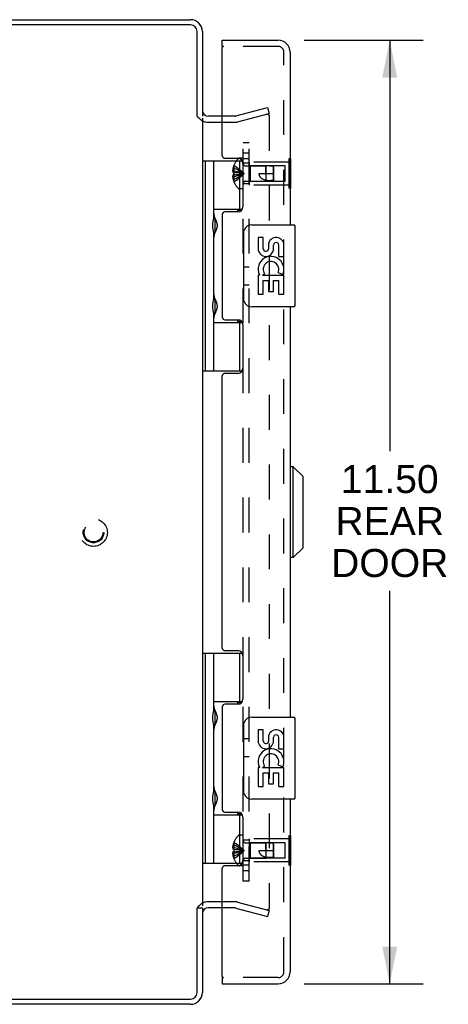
# Model space of a CAD drawing. Header units: inches. Extents: x 0 to 77.3, y 0 to 50.
# Tile 27 of 52: x 47.1 to 52.4, y 18.8 to 30.8. Entities that reach past the tile are written whole.
import ezdxf

# ---------------------------------------------------------------- set-up
doc = ezdxf.new("R2010")
doc.units = ezdxf.units.IN
doc.header["$LTSCALE"] = 4.25
doc.header["$MEASUREMENT"] = 0
doc.linetypes.add('HIDDEN', pattern=[0.2, 0.1, -0.1])
doc.layers.get('0').update_dxf_attribs({"linetype": 'CONTINUOUS'})
for name, color, linetype in [('DEFAULT_2', 8, 'HIDDEN'), ('DIMENSIONS', 7, 'CONTINUOUS'), ('REAR_DOOR', 7, 'CONTINUOUS'), ('SUBPANEL', 7, 'CONTINUOUS')]:
    doc.layers.add(name, color=color, linetype=linetype)
doc.styles.get("Standard").update_dxf_attribs({"font": 'arial.ttf'})
doc.dimstyles.new('DIMSTYLE_1', dxfattribs={"dimtxt": 0.340909, "dimasz": 0.454545, "dimexe": 0.09, "dimexo": 0.07, "dimgap": 0.0375, "dimtad": 0, "dimtih": 1, "dimtoh": 1, "dimzin": 4, "dimdsep": 46, "dimtxsty": 'Standard', "dimblk": '_FILLED', "dimblk1": '_FILLED', "dimblk2": '_FILLED', "dimcen": 0.09, "dimadec": 3, "dimazin": 1, "dimtfac": 1, "dimtdec": 3, "dimtofl": 0, "dimtmove": 0, "dimatfit": 3, "dimldrblk": '_FILLED', "dimfxl": 0, "dimtolj": 1, "dimtzin": 4, "dimarcsym": 0})

# ---------------------------------------------------------------- blocks, each defined once
blk = doc.blocks.new('_FILLED')
at = {"color": 0, "linetype": 'ByBlock'}
blk.add_solid([(0, 0), (-1, 0.2), (-1, -0.2)], dxfattribs=at)
blk = doc.blocks.new('*D5')
at = {"layer": 'DIMENSIONS', "color": 2, "linetype": 'Continuous'}
for p, q in [((50.614, 30.569), (52.063, 30.569)), ((51.654, 30.569), (51.654, 25.561)), ((51.654, 19.069), (51.654, 23.857)), ((50.614, 19.069), (52.063, 19.069))]:
    blk.add_line(p, q, dxfattribs=at)
at = {"layer": 'DIMENSIONS', "color": 2, "linetype": 'Continuous', "xscale": 0.4545454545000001, "yscale": 0.4545454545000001, "zscale": 0.4545454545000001}
for p, rotation in [((51.654, 30.569), 90), ((51.654, 19.069), 270)]:
    blk.add_blockref('_FILLED', p, dxfattribs=dict(at, rotation=rotation))
at = {"layer": 'DIMENSIONS', "color": 2, "linetype": 'Continuous', "insert": (51.654, 25.391), "char_height": 0.3409, "width": 1.427, "attachment_point": 2, "line_spacing_factor": 0.9}
blk.add_mtext('11.50\\PREAR\\PDOOR', dxfattribs=at)

msp = doc.modelspace()

# ---------------------------------------------------------------- linework, layer by layer
at = {"color": 3, "linetype": 'Continuous'}
for p, q in [((39.777926, 30.81936), (49.227926, 30.81936)), ((49.229926, 30.75636), (39.777926, 30.75636)), ((49.309926, 29.647419), (49.309926, 30.67636)), ((49.372926, 30.67436), (49.372926, 29.64436)), ((49.615847, 29.64436), (49.442926, 29.64436)), ((49.319567, 29.632049), (49.317315, 29.635937)), ((49.372926, 29.61736), (49.372926, 20.02136)), ((49.442926, 29.56936), (49.615847, 29.56936)), ((49.615847, 20.06936), (49.442926, 20.06936)), ((49.309926, 18.96236), (49.309926, 19.991301)), ((49.372926, 19.99436), (49.372926, 18.96436)), ((49.615847, 19.99436), (49.442926, 19.99436)), ((39.777926, 18.88236), (49.229926, 18.88236)), ((49.227926, 18.81936), (39.777926, 18.81936))]:
    msp.add_line(p, q, dxfattribs=at)
at = {"color": 7, "linetype": 'Continuous'}
for p, q in [((49.372926, 29.098885), (49.857521, 29.098885)), ((49.412296, 26.53983), (49.412296, 29.098885)), ((49.510721, 28.402065), (49.510721, 29.098885)), ((49.825682, 29.098885), (49.825682, 28.508334)), ((49.510721, 28.508334), (49.857811, 28.508334)), ((49.799647, 28.49936), (49.851633, 28.49936)), ((49.799647, 28.49936), (49.799647, 28.47686)), ((49.525628, 28.401988), (49.527145, 28.3982)), ((49.527145, 28.3982), (49.53285, 28.38417)), ((49.527481, 28.241484), (49.527481, 28.381484)), ((49.53285, 28.38417), (49.53454, 28.379998)), ((49.53454, 28.379998), (49.536226, 28.37579)), ((49.510721, 27.417813), (49.510721, 28.220902)), ((49.524893, 28.219127), (49.523891, 28.216573)), ((49.526379, 28.222859), (49.524893, 28.219127)), ((49.528723, 28.228666), (49.526379, 28.222859)), ((49.53201, 28.236734), (49.528723, 28.228666)), ((49.53454, 28.242969), (49.53201, 28.236734)), ((49.536226, 28.247178), (49.53454, 28.242969)), ((49.537883, 28.251379), (49.536226, 28.247178)), ((49.525628, 27.417736), (49.527145, 27.413948)), ((49.527145, 27.413948), (49.53285, 27.399918)), ((49.527481, 27.257232), (49.527481, 27.397232)), ((49.53285, 27.399918), (49.53454, 27.395746)), ((49.53454, 27.395746), (49.536226, 27.391538)), ((49.527145, 27.240516), (49.525628, 27.236727)), ((49.53201, 27.252482), (49.527145, 27.240516)), ((49.53454, 27.258717), (49.53201, 27.252482)), ((49.536226, 27.262926), (49.53454, 27.258717)), ((49.537883, 27.267127), (49.536226, 27.262926)), ((49.510721, 26.53983), (49.510721, 27.23665)), ((49.510721, 27.130381), (49.857814, 27.130381)), ((49.524176, 27.233051), (49.523891, 27.232321)), ((49.525628, 27.236727), (49.524176, 27.233051)), ((49.799647, 27.16186), (49.799647, 27.13936)), ((49.851633, 27.13936), (49.799647, 27.13936)), ((49.825682, 27.130381), (49.825682, 26.53983)), ((49.372926, 26.53983), (49.857519, 26.53983)), ((49.372926, 23.098885), (49.857521, 23.098885)), ((49.412296, 20.53983), (49.412296, 23.098885)), ((49.510721, 22.402065), (49.510721, 23.098885)), ((49.825682, 23.098885), (49.825682, 22.508334)), ((49.510721, 22.508334), (49.857811, 22.508334)), ((49.799647, 22.49936), (49.851633, 22.49936)), ((49.799647, 22.49936), (49.799647, 22.47686)), ((49.525628, 22.401988), (49.527145, 22.3982)), ((49.527145, 22.3982), (49.533694, 22.38209)), ((49.527481, 22.241484), (49.527481, 22.381484)), ((49.533694, 22.38209), (49.535385, 22.377896)), ((49.510721, 21.417813), (49.510721, 22.220902)), ((49.524893, 22.219127), (49.523891, 22.216573)), ((49.526379, 22.222859), (49.524893, 22.219127)), ((49.528723, 22.228666), (49.526379, 22.222859)), ((49.53201, 22.236734), (49.528723, 22.228666)), ((49.53454, 22.242969), (49.53201, 22.236734)), ((49.536226, 22.247178), (49.53454, 22.242969)), ((49.537883, 22.251379), (49.536226, 22.247178)), ((49.525628, 21.417736), (49.527145, 21.413948)), ((49.527145, 21.413948), (49.533694, 21.397838)), ((49.527481, 21.257232), (49.527481, 21.397232)), ((49.533694, 21.397838), (49.535385, 21.393644)), ((49.528723, 21.244414), (49.526379, 21.238607)), ((49.53201, 21.252482), (49.528723, 21.244414)), ((49.53454, 21.258717), (49.53201, 21.252482)), ((49.536226, 21.262926), (49.53454, 21.258717)), ((49.537883, 21.267127), (49.536226, 21.262926)), ((49.510721, 20.53983), (49.510721, 21.23665)), ((49.510721, 21.130381), (49.857814, 21.130381)), ((49.524893, 21.234875), (49.523891, 21.232321)), ((49.526379, 21.238607), (49.524893, 21.234875)), ((49.799647, 21.16186), (49.799647, 21.13936)), ((49.851633, 21.13936), (49.799647, 21.13936)), ((49.825682, 21.130381), (49.825682, 20.53983)), ((49.372926, 20.53983), (49.857519, 20.53983)), ((49.312036, 19.99436), (49.372926, 19.99436))]:
    msp.add_line(p, q, dxfattribs=at)
at = {"color": 3, "linetype": 'Continuous'}
for points in [[(49.317315, 29.635937), (49.316684, 29.637007), (49.316063, 29.638045), (49.315439, 29.639072), (49.314812, 29.640085), (49.314178, 29.64109), (49.313532, 29.642096), (49.312871, 29.643109), (49.312187, 29.644137), (49.311475, 29.64519), (49.310721, 29.646285), (49.309926, 29.647419)], [(49.331167, 29.61736), (49.330193, 29.618287), (49.329223, 29.61924), (49.328262, 29.620218), (49.327326, 29.621211), (49.326424, 29.622212), (49.325562, 29.623216), (49.324742, 29.624224), (49.323968, 29.625227), (49.323243, 29.626219), (49.322561, 29.627203), (49.321919, 29.628174), (49.321306, 29.629141), (49.320712, 29.630111), (49.320133, 29.631081), (49.319567, 29.632049)], [(49.319567, 20.006671), (49.317315, 20.002783), (49.316684, 20.001713), (49.316063, 20.000675), (49.315439, 19.999648), (49.314812, 19.998636), (49.314178, 19.99763), (49.313532, 19.996624), (49.312871, 19.995611), (49.312187, 19.994583), (49.311475, 19.993531), (49.310721, 19.992435), (49.309926, 19.991301)], [(49.331167, 20.02136), (49.330193, 20.020433), (49.329223, 20.019481), (49.328262, 20.018502), (49.327326, 20.017509), (49.326424, 20.016508), (49.325562, 20.015504), (49.324742, 20.014497), (49.323968, 20.013494), (49.323243, 20.012501), (49.322561, 20.011517), (49.321919, 20.010546), (49.321306, 20.00958), (49.320712, 20.008609), (49.320133, 20.007639), (49.319567, 20.006671)]]:
    msp.add_lwpolyline(points, dxfattribs=at)
at = {"color": 7, "linetype": 'Continuous'}
for points in [[(49.510721, 28.457107), (49.510729, 28.456194), (49.510753, 28.455263), (49.510793, 28.454314), (49.510849, 28.453348), (49.510922, 28.452363), (49.511012, 28.45136), (49.511118, 28.450337), (49.511241, 28.449296), (49.511381, 28.448235), (49.511538, 28.447154), (49.511713, 28.446053), (49.511905, 28.444932), (49.512115, 28.443789), (49.512343, 28.442626), (49.512589, 28.44144), (49.512853, 28.440233), (49.513135, 28.439004), (49.513436, 28.437753), (49.513756, 28.436479), (49.514094, 28.435181), (49.514451, 28.43386), (49.514827, 28.432515), (49.515223, 28.431146), (49.515637, 28.429751), (49.516071, 28.428331), (49.516525, 28.426886), (49.516998, 28.425415), (49.51749, 28.423918), (49.518002, 28.422395), (49.518533, 28.420845), (49.518999, 28.419511)], [(49.523891, 28.406394), (49.524176, 28.405664), (49.525628, 28.401988)], [(49.536226, 28.37579), (49.537883, 28.371589), (49.538692, 28.369503), (49.539486, 28.367432), (49.540262, 28.365378), (49.541018, 28.363345), (49.541753, 28.361337), (49.542463, 28.359356), (49.543148, 28.357405), (49.543806, 28.355488), (49.544436, 28.353608), (49.545037, 28.351766), (49.545609, 28.349965), (49.546152, 28.348201), (49.546667, 28.346476), (49.547154, 28.344786), (49.547614, 28.343133), (49.548047, 28.341514), (49.548455, 28.339927), (49.548838, 28.338372), (49.549196, 28.336847), (49.549531, 28.335352), (49.549843, 28.333884), (49.550133, 28.332441), (49.550402, 28.33102), (49.55065, 28.329621), (49.550879, 28.32824), (49.551088, 28.326876), (49.551279, 28.325531), (49.551451, 28.324201), (49.551605, 28.322887), (49.551741, 28.321587), (49.551861, 28.320299), (49.551964, 28.319022), (49.55205, 28.317754), (49.55212, 28.316493), (49.552175, 28.315236), (49.552214, 28.313983), (49.552237, 28.312733), (49.552245, 28.311484), (49.552237, 28.310235), (49.552214, 28.308984), (49.552175, 28.307732), (49.55212, 28.306475), (49.55205, 28.305214), (49.551964, 28.303945), (49.551861, 28.302668), (49.551741, 28.301381), (49.551605, 28.30008), (49.551451, 28.298766), (49.551279, 28.297437), (49.551088, 28.296091), (49.550879, 28.294728), (49.55065, 28.293347), (49.550402, 28.291947), (49.550133, 28.290527), (49.549843, 28.289084), (49.549531, 28.287616), (49.549196, 28.28612), (49.548838, 28.284595), (49.548455, 28.28304), (49.548048, 28.281454), (49.547614, 28.279835), (49.547154, 28.278181), (49.546667, 28.276492), (49.546152, 28.274766), (49.545609, 28.273003), (49.545037, 28.271201), (49.544436, 28.269359), (49.543806, 28.26748), (49.543148, 28.265563), (49.542463, 28.263612), (49.541753, 28.261631), (49.541019, 28.259623), (49.540262, 28.25759), (49.539486, 28.255536), (49.538692, 28.253464), (49.537883, 28.251379)], [(49.518999, 28.203456), (49.518533, 28.202122), (49.518002, 28.200572), (49.51749, 28.199049), (49.516998, 28.197552), (49.516525, 28.196081), (49.516071, 28.194636), (49.515637, 28.193216), (49.515223, 28.191822), (49.514827, 28.190452), (49.514451, 28.189107), (49.514094, 28.187786), (49.513756, 28.186489), (49.513436, 28.185215), (49.513135, 28.183963), (49.512853, 28.182734), (49.512589, 28.181527), (49.512343, 28.180342), (49.512115, 28.179178), (49.511905, 28.178036), (49.511713, 28.176914), (49.511538, 28.175813), (49.511381, 28.174732), (49.511241, 28.173671), (49.511118, 28.17263), (49.511012, 28.171608), (49.510922, 28.170604), (49.510849, 28.16962), (49.510793, 28.168653), (49.510753, 28.167705), (49.510729, 28.166773), (49.510721, 28.16586)], [(49.510721, 27.472855), (49.510729, 27.471942), (49.510753, 27.471011), (49.510793, 27.470062), (49.510849, 27.469096), (49.510922, 27.468111), (49.511012, 27.467108), (49.511118, 27.466086), (49.511241, 27.465044), (49.511381, 27.463983), (49.511538, 27.462902), (49.511713, 27.461801), (49.511905, 27.46068), (49.512115, 27.459537), (49.512343, 27.458374), (49.512589, 27.457188), (49.512853, 27.455981), (49.513135, 27.454752), (49.513436, 27.453501), (49.513756, 27.452227), (49.514094, 27.450929), (49.514451, 27.449608), (49.514827, 27.448263), (49.515223, 27.446894), (49.515637, 27.445499), (49.516071, 27.444079), (49.516525, 27.442634), (49.516998, 27.441163), (49.51749, 27.439666), (49.518002, 27.438143), (49.518533, 27.436593), (49.518999, 27.435259)], [(49.523891, 27.422142), (49.524176, 27.421412), (49.525628, 27.417736)], [(49.536226, 27.391538), (49.537883, 27.387337), (49.538692, 27.385251), (49.539486, 27.38318), (49.540262, 27.381126), (49.541018, 27.379093), (49.541753, 27.377085), (49.542463, 27.375104), (49.543148, 27.373153), (49.543806, 27.371236), (49.544436, 27.369356), (49.545037, 27.367514), (49.545609, 27.365713), (49.546152, 27.363949), (49.546667, 27.362224), (49.547154, 27.360534), (49.547614, 27.358881), (49.548047, 27.357262), (49.548455, 27.355675), (49.548838, 27.35412), (49.549196, 27.352596), (49.549531, 27.3511), (49.549843, 27.349632), (49.550133, 27.348189), (49.550402, 27.346768), (49.55065, 27.345369), (49.550879, 27.343988), (49.551088, 27.342625), (49.551279, 27.341279), (49.551451, 27.339949), (49.551605, 27.338635), (49.551741, 27.337335), (49.551861, 27.336047), (49.551964, 27.33477), (49.55205, 27.333502), (49.55212, 27.332241), (49.552175, 27.330984), (49.552214, 27.329731), (49.552237, 27.328481), (49.552245, 27.327232), (49.552237, 27.325983), (49.552214, 27.324732), (49.552175, 27.32348), (49.55212, 27.322223), (49.55205, 27.320962), (49.551964, 27.319693), (49.551861, 27.318416), (49.551741, 27.317129), (49.551605, 27.315829), (49.551451, 27.314514), (49.551279, 27.313185), (49.551088, 27.311839), (49.550879, 27.310476), (49.55065, 27.309095), (49.550402, 27.307695), (49.550133, 27.306275), (49.549843, 27.304832), (49.549531, 27.303364), (49.549196, 27.301868), (49.548838, 27.300343), (49.548455, 27.298788), (49.548048, 27.297202), (49.547614, 27.295583), (49.547154, 27.293929), (49.546667, 27.29224), (49.546152, 27.290514), (49.545609, 27.288751), (49.545037, 27.286949), (49.544436, 27.285107), (49.543806, 27.283228), (49.543148, 27.281311), (49.542463, 27.27936), (49.541753, 27.277379), (49.541019, 27.275371), (49.540262, 27.273338), (49.539486, 27.271284), (49.538692, 27.269212), (49.537883, 27.267127)], [(49.518999, 27.219204), (49.518533, 27.21787), (49.518002, 27.216321), (49.51749, 27.214797), (49.516998, 27.2133), (49.516525, 27.211829), (49.516071, 27.210384), (49.515637, 27.208964), (49.515223, 27.20757), (49.514827, 27.2062), (49.514451, 27.204855), (49.514094, 27.203534), (49.513756, 27.202237), (49.513436, 27.200963), (49.513135, 27.199711), (49.512853, 27.198482), (49.512589, 27.197275), (49.512343, 27.19609), (49.512115, 27.194926), (49.511905, 27.193784), (49.511713, 27.192662), (49.511538, 27.191561), (49.511381, 27.19048), (49.511241, 27.189419), (49.511118, 27.188378), (49.511012, 27.187356), (49.510922, 27.186352), (49.510849, 27.185368), (49.510793, 27.184401), (49.510753, 27.183453), (49.510729, 27.182522), (49.510721, 27.181608)], [(49.510721, 22.457107), (49.510729, 22.456194), (49.510753, 22.455263), (49.510793, 22.454314), (49.510849, 22.453348), (49.510922, 22.452363), (49.511012, 22.45136), (49.511118, 22.450337), (49.511241, 22.449296), (49.511381, 22.448235), (49.511538, 22.447154), (49.511713, 22.446053), (49.511905, 22.444932), (49.512115, 22.443789), (49.512343, 22.442626), (49.512589, 22.44144), (49.512853, 22.440233), (49.513135, 22.439004), (49.513436, 22.437753), (49.513756, 22.436479), (49.514094, 22.435181), (49.514451, 22.43386), (49.514827, 22.432515), (49.515223, 22.431146), (49.515637, 22.429751), (49.516071, 22.428331), (49.516525, 22.426886), (49.516998, 22.425415), (49.51749, 22.423918), (49.518002, 22.422395), (49.518533, 22.420845), (49.518999, 22.419511)], [(49.523891, 22.406394), (49.524176, 22.405664), (49.525628, 22.401988)], [(49.535385, 22.377896), (49.53706, 22.373686), (49.537883, 22.371589), (49.538692, 22.369503), (49.539486, 22.367432), (49.540262, 22.365378), (49.541018, 22.363345), (49.541753, 22.361337), (49.542463, 22.359356), (49.543148, 22.357405), (49.543806, 22.355488), (49.544436, 22.353608), (49.545037, 22.351766), (49.545609, 22.349965), (49.546152, 22.348201), (49.546667, 22.346476), (49.547154, 22.344786), (49.547614, 22.343133), (49.548047, 22.341514), (49.548455, 22.339927), (49.548838, 22.338372), (49.549196, 22.336847), (49.549531, 22.335352), (49.549843, 22.333884), (49.550133, 22.332441), (49.550402, 22.33102), (49.55065, 22.329621), (49.550879, 22.32824), (49.551088, 22.326876), (49.551279, 22.325531), (49.551451, 22.324201), (49.551605, 22.322887), (49.551741, 22.321587), (49.551861, 22.320299), (49.551964, 22.319022), (49.55205, 22.317754), (49.55212, 22.316493), (49.552175, 22.315236), (49.552214, 22.313983), (49.552237, 22.312733), (49.552245, 22.311484), (49.552237, 22.310235), (49.552214, 22.308984), (49.552175, 22.307732), (49.55212, 22.306475), (49.55205, 22.305214), (49.551964, 22.303945), (49.551861, 22.302668), (49.551741, 22.301381), (49.551605, 22.30008), (49.551451, 22.298766), (49.551279, 22.297437), (49.551088, 22.296091), (49.550879, 22.294728), (49.55065, 22.293347), (49.550402, 22.291947), (49.550133, 22.290527), (49.549843, 22.289084), (49.549531, 22.287616), (49.549196, 22.28612), (49.548838, 22.284595), (49.548455, 22.28304), (49.548048, 22.281454), (49.547614, 22.279835), (49.547154, 22.278181), (49.546667, 22.276492), (49.546152, 22.274766), (49.545609, 22.273003), (49.545037, 22.271201), (49.544436, 22.269359), (49.543806, 22.26748), (49.543148, 22.265563), (49.542463, 22.263612), (49.541753, 22.261631), (49.541019, 22.259623), (49.540262, 22.25759), (49.539486, 22.255536), (49.538692, 22.253464), (49.537883, 22.251379)], [(49.518999, 22.203456), (49.518533, 22.202122), (49.518002, 22.200572), (49.51749, 22.199049), (49.516998, 22.197552), (49.516525, 22.196081), (49.516071, 22.194636), (49.515637, 22.193216), (49.515223, 22.191822), (49.514827, 22.190452), (49.514451, 22.189107), (49.514094, 22.187786), (49.513756, 22.186489), (49.513436, 22.185215), (49.513135, 22.183963), (49.512853, 22.182734), (49.512589, 22.181527), (49.512343, 22.180342), (49.512115, 22.179178), (49.511905, 22.178036), (49.511713, 22.176914), (49.511538, 22.175813), (49.511381, 22.174732), (49.511241, 22.173671), (49.511118, 22.17263), (49.511012, 22.171608), (49.510922, 22.170604), (49.510849, 22.16962), (49.510793, 22.168653), (49.510753, 22.167705), (49.510729, 22.166773), (49.510721, 22.16586)], [(49.510721, 21.472855), (49.510729, 21.471942), (49.510753, 21.471011), (49.510793, 21.470062), (49.510849, 21.469096), (49.510922, 21.468111), (49.511012, 21.467108), (49.511118, 21.466086), (49.511241, 21.465044), (49.511381, 21.463983), (49.511538, 21.462902), (49.511713, 21.461801), (49.511905, 21.46068), (49.512115, 21.459537), (49.512343, 21.458374), (49.512589, 21.457188), (49.512853, 21.455981), (49.513135, 21.454752), (49.513436, 21.453501), (49.513756, 21.452227), (49.514094, 21.450929), (49.514451, 21.449608), (49.514827, 21.448263), (49.515223, 21.446894), (49.515637, 21.445499), (49.516071, 21.444079), (49.516525, 21.442634), (49.516998, 21.441163), (49.51749, 21.439666), (49.518002, 21.438143), (49.518533, 21.436593), (49.518999, 21.435259)], [(49.523891, 21.422142), (49.524176, 21.421412), (49.525628, 21.417736)], [(49.535385, 21.393644), (49.53706, 21.389434), (49.537883, 21.387337), (49.538692, 21.385251), (49.539486, 21.38318), (49.540262, 21.381126), (49.541018, 21.379093), (49.541753, 21.377085), (49.542463, 21.375104), (49.543148, 21.373153), (49.543806, 21.371236), (49.544436, 21.369356), (49.545037, 21.367514), (49.545609, 21.365713), (49.546152, 21.363949), (49.546667, 21.362224), (49.547154, 21.360534), (49.547614, 21.358881), (49.548047, 21.357262), (49.548455, 21.355675), (49.548838, 21.35412), (49.549196, 21.352596), (49.549531, 21.3511), (49.549843, 21.349632), (49.550133, 21.348189), (49.550402, 21.346768), (49.55065, 21.345369), (49.550879, 21.343988), (49.551088, 21.342625), (49.551279, 21.341279), (49.551451, 21.339949), (49.551605, 21.338635), (49.551741, 21.337335), (49.551861, 21.336047), (49.551964, 21.33477), (49.55205, 21.333502), (49.55212, 21.332241), (49.552175, 21.330984), (49.552214, 21.329731), (49.552237, 21.328481), (49.552245, 21.327232), (49.552237, 21.325983), (49.552214, 21.324732), (49.552175, 21.32348), (49.55212, 21.322223), (49.55205, 21.320962), (49.551964, 21.319693), (49.551861, 21.318416), (49.551741, 21.317129), (49.551605, 21.315829), (49.551451, 21.314514), (49.551279, 21.313185), (49.551088, 21.311839), (49.550879, 21.310476), (49.55065, 21.309095), (49.550402, 21.307695), (49.550133, 21.306275), (49.549843, 21.304832), (49.549531, 21.303364), (49.549196, 21.301868), (49.548838, 21.300343), (49.548455, 21.298788), (49.548048, 21.297202), (49.547614, 21.295583), (49.547154, 21.293929), (49.546667, 21.29224), (49.546152, 21.290514), (49.545609, 21.288751), (49.545037, 21.286949), (49.544436, 21.285107), (49.543806, 21.283228), (49.543148, 21.281311), (49.542463, 21.27936), (49.541753, 21.277379), (49.541019, 21.275371), (49.540262, 21.273338), (49.539486, 21.271284), (49.538692, 21.269212), (49.537883, 21.267127)], [(49.518999, 21.219204), (49.518533, 21.21787), (49.518002, 21.216321), (49.51749, 21.214797), (49.516998, 21.2133), (49.516525, 21.211829), (49.516071, 21.210384), (49.515637, 21.208964), (49.515223, 21.20757), (49.514827, 21.2062), (49.514451, 21.204855), (49.514094, 21.203534), (49.513756, 21.202237), (49.513436, 21.200963), (49.513135, 21.199711), (49.512853, 21.198482), (49.512589, 21.197275), (49.512343, 21.19609), (49.512115, 21.194926), (49.511905, 21.193784), (49.511713, 21.192662), (49.511538, 21.191561), (49.511381, 21.19048), (49.511241, 21.189419), (49.511118, 21.188378), (49.511012, 21.187356), (49.510922, 21.186352), (49.510849, 21.185368), (49.510793, 21.184401), (49.510753, 21.183453), (49.510729, 21.182522), (49.510721, 21.181608)]]:
    msp.add_lwpolyline(points, dxfattribs=at)
at = {"color": 3, "linetype": 'Continuous'}
for centre, radius, start, end in [((49.227926, 30.67436), 0.145, 0, 90), ((49.229926, 30.67636), 0.08, 0, 90), ((49.442926, 29.71436), 0.07, 185.5423192, 270), ((49.442926, 19.92436), 0.07, 90, 174.4575904), ((49.227926, 18.96436), 0.145, 270, 360), ((49.229926, 18.96236), 0.08, 270, 360)]:
    msp.add_arc(centre, radius, start, end, dxfattribs=at)
at = {"color": 7, "linetype": 'Continuous'}
for centre, radius, start, end in [((49.442926, 29.71436), 0.145, 218.7549213, 221.9952952), ((49.442926, 29.71436), 0.145, 246.1450069, 270), ((49.437481, 28.381484), 0.09, 0, 35.4682086), ((49.437481, 28.241484), 0.09, 324.5317914, 360), ((49.437481, 27.397232), 0.09, 0, 35.4682086), ((49.437481, 27.257232), 0.09, 324.5317914, 360), ((49.437481, 22.381484), 0.09, 0, 35.4682086), ((49.437481, 22.241484), 0.09, 324.5317914, 360), ((49.437481, 21.397232), 0.09, 0, 35.4682086), ((49.437481, 21.257232), 0.09, 324.5317914, 360), ((49.442926, 19.92436), 0.145, 90, 113.8549927), ((49.442926, 19.92436), 0.145, 138.0047079, 141.2450787)]:
    msp.add_arc(centre, radius, start, end, dxfattribs=at)
for centre in [(49.605504, 28.311484), (49.605504, 27.327232), (49.605504, 22.311484), (49.605504, 21.327232)]:
    msp.add_ellipse(centre, major_axis=(0, 0.1875), ratio=0.577350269, start_param=1.066601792, end_param=2.074990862, dxfattribs=at)
at = {"layer": 'DEFAULT_2', "color": 8, "linetype": 'HIDDEN'}
for p, q in [((49.771376, 29.64436), (49.615847, 29.64436)), ((49.781729, 29.645723), (50.166022, 29.748694)), ((49.80114, 29.573279), (50.185434, 29.67625)), ((50.166022, 29.748694), (50.185434, 29.67625)), ((50.185434, 29.646782), (50.185434, 19.991938)), ((49.615847, 29.56936), (49.771376, 29.56936)), ((49.771376, 20.06936), (49.615847, 20.06936)), ((49.80114, 20.065442), (50.185434, 19.96247)), ((49.771376, 19.99436), (49.615847, 19.99436)), ((49.781729, 19.992997), (50.166022, 19.890026)), ((50.185434, 19.96247), (50.166022, 19.890026))]:
    msp.add_line(p, q, dxfattribs=at)
for points in [[(50.166116, 29.666782), (50.165719, 29.666778), (50.164258, 29.66669), (50.162812, 29.666488), (50.161376, 29.666171)], [(50.181113, 29.659389), (50.180148, 29.660528), (50.179102, 29.661588), (50.177982, 29.662564), (50.176794, 29.663449), (50.175545, 29.664238), (50.174241, 29.664927), (50.172891, 29.665512), (50.171502, 29.665989), (50.170082, 29.666356), (50.16864, 29.666611), (50.167183, 29.666752), (50.166116, 29.666782)], [(50.181113, 29.659389), (50.181992, 29.658178), (50.182779, 29.6569), (50.183471, 29.655565), (50.184064, 29.65418), (50.184553, 29.652752), (50.184937, 29.65129), (50.185212, 29.649802), (50.185378, 29.648301), (50.185434, 29.646782)], [(50.166116, 19.971938), (50.165719, 19.971942), (50.164258, 19.972031), (50.162812, 19.972233), (50.161376, 19.972549)], [(50.185434, 19.991938), (50.185378, 19.99042), (50.185212, 19.988918), (50.184937, 19.98743), (50.184553, 19.985968), (50.184064, 19.98454), (50.183471, 19.983155), (50.182779, 19.98182), (50.181992, 19.980543), (50.181113, 19.979331), (50.180148, 19.978192), (50.179102, 19.977132), (50.177982, 19.976156), (50.176794, 19.975272), (50.175545, 19.974482), (50.174241, 19.973794), (50.172891, 19.973209), (50.171502, 19.972731), (50.170082, 19.972364), (50.16864, 19.97211), (50.167183, 19.971968), (50.166116, 19.971938)]]:
    msp.add_lwpolyline(points, dxfattribs=at)
for radius in [0.1685, 0.125052, 0.124, 0.114]:
    msp.add_circle((48.047926, 24.56936), radius, dxfattribs=at)
for centre, radius, start, end in [((49.771376, 29.68436), 0.04, 270, 285), ((49.442926, 29.71436), 0.145, 221.9952952, 246.1450069), ((49.771376, 29.68436), 0.115, 270, 285), ((49.442926, 19.92436), 0.145, 113.8549927, 138.0047079), ((49.771376, 19.95436), 0.115, 75, 90), ((49.771376, 19.95436), 0.04, 75, 90)]:
    msp.add_arc(centre, radius, start, end, dxfattribs=at)
at = {"layer": 'REAR_DOOR', "color": 7, "linetype": 'Continuous'}
for p, q in [((49.615847, 30.49436), (49.615847, 30.56936)), ((49.630847, 30.49436), (49.615847, 30.49436)), ((50.444847, 29.124493), (50.440847, 29.124493)), ((50.444847, 29.124493), (50.444847, 28.764227)), ((50.444847, 29.034427), (50.440847, 29.034427)), ((50.444847, 28.854293), (50.440847, 28.854293)), ((50.444847, 28.764227), (50.440847, 28.764227)), ((49.87594, 27.41936), (49.87594, 28.21936)), ((49.975847, 28.31936), (50.485847, 28.31936)), ((50.500847, 27.33436), (50.500847, 28.30436)), ((50.114053, 28.165158), (50.051179, 28.165158)), ((50.051179, 28.165158), (50.051179, 28.02884)), ((50.114053, 28.02884), (50.114053, 28.165158)), ((50.179173, 28.091399), (50.179221, 28.022391)), ((50.363297, 27.934535), (50.363297, 28.091334)), ((50.239817, 28.02884), (50.239782, 28.070826)), ((50.302672, 27.934535), (50.302672, 28.070853)), ((50.302672, 27.934535), (50.363297, 27.934535)), ((50.103832, 27.70392), (50.131205, 27.723108)), ((50.29492, 27.739895), (50.352615, 27.714924)), ((50.363297, 27.750866), (50.363297, 27.803851)), ((50.069385, 27.70392), (50.051179, 27.70392)), ((50.051179, 27.70392), (50.051179, 27.473549)), ((50.103832, 27.70392), (50.363297, 27.70392)), ((50.114053, 27.641046), (50.179187, 27.641046)), ((50.114053, 27.473549), (50.114053, 27.641046)), ((50.179187, 27.641046), (50.179187, 27.504986)), ((50.239798, 27.641046), (50.302672, 27.641046)), ((50.239798, 27.504986), (50.239798, 27.641046)), ((50.302672, 27.473549), (50.302672, 27.641046)), ((50.363297, 27.473549), (50.363297, 27.70392)), ((50.179187, 27.504986), (50.239798, 27.504986)), ((50.051179, 27.473549), (50.114053, 27.473549)), ((50.302672, 27.473549), (50.363297, 27.473549)), ((50.485847, 27.31936), (49.975847, 27.31936)), ((50.480217, 25.368242), (50.440847, 25.368242)), ((50.598328, 25.250132), (50.480217, 25.368242)), ((50.480217, 24.26588), (50.480217, 25.368242)), ((50.598328, 24.38399), (50.598328, 25.250132)), ((50.598328, 24.38399), (50.480217, 24.26588)), ((50.480217, 24.26588), (50.440847, 24.26588)), ((49.87594, 21.41936), (49.87594, 22.21936)), ((49.975847, 22.31936), (50.485847, 22.31936)), ((50.500847, 21.33436), (50.500847, 22.30436)), ((50.114053, 22.165158), (50.051179, 22.165158)), ((50.051179, 22.165158), (50.051179, 22.02884)), ((50.114053, 22.02884), (50.114053, 22.165158)), ((50.179173, 22.091399), (50.179221, 22.022391)), ((50.363297, 21.934535), (50.363297, 22.091334)), ((50.239817, 22.02884), (50.239782, 22.070826)), ((50.302672, 21.934535), (50.302672, 22.070853)), ((50.302672, 21.934535), (50.363297, 21.934535)), ((50.103832, 21.70392), (50.131205, 21.723108)), ((50.29492, 21.739895), (50.352615, 21.714924)), ((50.363297, 21.750866), (50.363297, 21.803851)), ((50.069385, 21.70392), (50.051179, 21.70392)), ((50.051179, 21.70392), (50.051179, 21.473549)), ((50.103832, 21.70392), (50.363297, 21.70392)), ((50.114053, 21.641046), (50.179187, 21.641046)), ((50.114053, 21.473549), (50.114053, 21.641046)), ((50.179187, 21.641046), (50.179187, 21.504986)), ((50.239798, 21.641046), (50.302672, 21.641046)), ((50.239798, 21.504986), (50.239798, 21.641046)), ((50.302672, 21.473549), (50.302672, 21.641046)), ((50.363297, 21.473549), (50.363297, 21.70392)), ((50.179187, 21.504986), (50.239798, 21.504986)), ((50.051179, 21.473549), (50.114053, 21.473549)), ((50.302672, 21.473549), (50.363297, 21.473549)), ((50.485847, 21.31936), (49.975847, 21.31936)), ((50.444847, 20.874493), (50.440847, 20.874493)), ((50.444847, 20.784427), (50.440847, 20.784427)), ((50.444847, 20.874493), (50.444847, 20.514227)), ((50.444847, 20.604293), (50.440847, 20.604293)), ((50.444847, 20.514227), (50.440847, 20.514227)), ((49.615847, 19.14436), (49.630847, 19.14436)), ((49.615847, 19.14436), (49.615847, 19.06936))]:
    msp.add_line(p, q, dxfattribs=at)
at = {"layer": 'REAR_DOOR', "color": 3, "linetype": 'Continuous'}
for p, q in [((49.615847, 30.56936), (50.295847, 30.56936)), ((49.615847, 29.16086), (49.615847, 30.47936)), ((50.440847, 30.42436), (50.440847, 28.31936)), ((49.646847, 29.12986), (49.803847, 29.12986)), ((49.865847, 29.06786), (49.865847, 28.53886)), ((49.615847, 28.44586), (49.615847, 27.19286)), ((49.803847, 28.47686), (49.646847, 28.47686)), ((50.440847, 27.31936), (50.440847, 22.31936)), ((49.646847, 27.16186), (49.803847, 27.16186)), ((49.865847, 27.09986), (49.865847, 26.57086)), ((49.615847, 23.16086), (49.615847, 26.47786)), ((49.803847, 26.50886), (49.646847, 26.50886)), ((49.646847, 23.12986), (49.803847, 23.12986)), ((49.865847, 23.06786), (49.865847, 22.53886)), ((49.615847, 22.44586), (49.615847, 21.19286)), ((49.803847, 22.47686), (49.646847, 22.47686)), ((50.440847, 21.31936), (50.440847, 19.21436)), ((49.646847, 21.16186), (49.803847, 21.16186)), ((49.865847, 21.09986), (49.865847, 20.57086)), ((49.615847, 19.15936), (49.615847, 20.47786)), ((49.803847, 20.50886), (49.646847, 20.50886)), ((49.615847, 19.06936), (50.295847, 19.06936))]:
    msp.add_line(p, q, dxfattribs=at)
at = {"layer": 'REAR_DOOR', "color": 8, "linetype": 'HIDDEN'}
for p, q in [((50.295847, 30.49436), (49.630847, 30.49436)), ((50.365847, 19.21436), (50.365847, 30.42436)), ((49.756889, 29.043627), (49.756491, 29.04386)), ((49.756491, 29.042645), (49.756889, 29.043627)), ((49.756491, 29.042645), (49.756491, 28.95986)), ((49.869847, 29.13086), (49.823297, 29.13086)), ((49.869847, 28.75786), (49.869847, 29.13086)), ((50.423847, 29.08436), (49.944847, 29.08436)), ((49.944847, 29.08436), (49.944847, 28.80436)), ((49.954847, 29.03936), (49.944847, 29.04936)), ((50.440847, 29.124493), (50.423847, 29.124493)), ((50.423847, 29.124493), (50.423847, 28.764227)), ((49.756491, 28.979259), (49.741541, 28.979259)), ((49.756491, 29.01286), (49.746443, 29.01286)), ((49.756491, 28.95986), (49.746443, 28.95986)), ((49.756491, 28.92886), (49.746443, 28.92886)), ((49.756889, 28.959824), (49.756491, 28.95986)), ((49.756491, 28.95986), (49.778964, 28.95769)), ((49.756535, 28.939191), (49.756491, 28.94436)), ((49.756491, 28.92886), (49.778964, 28.93103)), ((49.756889, 28.928896), (49.756491, 28.92886)), ((49.756491, 28.92886), (49.756491, 28.846075)), ((49.756668, 28.954673), (49.756889, 28.959824)), ((49.778641, 28.930997), (49.800449, 28.933341)), ((49.800197, 28.933313), (49.821344, 28.93583)), ((49.82116, 28.935807), (49.841649, 28.938496)), ((49.898047, 29.03836), (50.144847, 29.03836)), ((50.382347, 29.03936), (49.954847, 29.03936)), ((49.954847, 29.03936), (49.954847, 28.84936)), ((50.064847, 28.94436), (50.244847, 28.94436)), ((50.144844, 28.94436), (50.144847, 29.03836)), ((50.234897, 29.029355), (50.144847, 29.03836)), ((50.144847, 29.03836), (50.144847, 28.85036)), ((50.234897, 29.029355), (50.234897, 28.859365)), ((50.244847, 29.01836), (50.234897, 29.029355)), ((50.244847, 28.87036), (50.244847, 29.01836)), ((50.382347, 28.84936), (50.382347, 29.03936)), ((50.440847, 29.034427), (50.423847, 29.034427)), ((49.756491, 28.909461), (49.741541, 28.909461)), ((49.756491, 28.87586), (49.746443, 28.87586)), ((49.756491, 28.846075), (49.756889, 28.845094)), ((49.756889, 28.845094), (49.756491, 28.84486)), ((49.898047, 28.85036), (50.144847, 28.85036)), ((49.954847, 28.84936), (49.944847, 28.83936)), ((50.423847, 28.80436), (49.944847, 28.80436)), ((50.382347, 28.84936), (49.954847, 28.84936)), ((50.234897, 28.859365), (50.144847, 28.85036)), ((50.244847, 28.87036), (50.234897, 28.859365)), ((50.440847, 28.854293), (50.423847, 28.854293)), ((49.869847, 28.75786), (49.823297, 28.75786)), ((50.440847, 28.764227), (50.423847, 28.764227)), ((49.869847, 20.88086), (49.823297, 20.88086)), ((49.869847, 20.50786), (49.869847, 20.88086)), ((49.756491, 20.76286), (49.746443, 20.76286)), ((49.756889, 20.793627), (49.756491, 20.79386)), ((49.756889, 20.793627), (49.756491, 20.792645)), ((49.756491, 20.792645), (49.756491, 20.70986)), ((49.898047, 20.78836), (50.144847, 20.78836)), ((50.423847, 20.83436), (49.944847, 20.83436)), ((49.944847, 20.83436), (49.944847, 20.55436)), ((49.954847, 20.78936), (49.944847, 20.79936)), ((50.382347, 20.78936), (49.954847, 20.78936)), ((49.954847, 20.78936), (49.954847, 20.59936)), ((50.144844, 20.69436), (50.144847, 20.78836)), ((50.234897, 20.779355), (50.144847, 20.78836)), ((50.144847, 20.78836), (50.144847, 20.60036)), ((50.244847, 20.76836), (50.234897, 20.779355)), ((50.234897, 20.779355), (50.234897, 20.609365)), ((50.244847, 20.62036), (50.244847, 20.76836)), ((50.382347, 20.59936), (50.382347, 20.78936)), ((50.440847, 20.874493), (50.423847, 20.874493)), ((50.423847, 20.874493), (50.423847, 20.514227)), ((50.440847, 20.784427), (50.423847, 20.784427)), ((49.756491, 20.729259), (49.741541, 20.729259)), ((49.756491, 20.659461), (49.741541, 20.659461)), ((49.756491, 20.70986), (49.746443, 20.70986)), ((49.756491, 20.67886), (49.746443, 20.67886)), ((49.756889, 20.709824), (49.756491, 20.70986)), ((49.756491, 20.70986), (49.778964, 20.70769)), ((49.756491, 20.67886), (49.778964, 20.68103)), ((49.756889, 20.678896), (49.756491, 20.67886)), ((49.756491, 20.67886), (49.756491, 20.596075)), ((49.778641, 20.680997), (49.800449, 20.683341)), ((49.800197, 20.683313), (49.821344, 20.68583)), ((49.82116, 20.685807), (49.841649, 20.688496)), ((50.064847, 20.69436), (50.244847, 20.69436)), ((49.756491, 20.62586), (49.746443, 20.62586)), ((49.756491, 20.596075), (49.756889, 20.595094)), ((49.756889, 20.595094), (49.756491, 20.59486)), ((49.898047, 20.60036), (50.144847, 20.60036)), ((49.954847, 20.59936), (49.944847, 20.58936)), ((50.423847, 20.55436), (49.944847, 20.55436)), ((50.382347, 20.59936), (49.954847, 20.59936)), ((50.234897, 20.609365), (50.144847, 20.60036)), ((50.244847, 20.62036), (50.234897, 20.609365)), ((50.440847, 20.604293), (50.423847, 20.604293)), ((49.869847, 20.50786), (49.823297, 20.50786)), ((50.440847, 20.514227), (50.423847, 20.514227)), ((50.295847, 19.14436), (49.630847, 19.14436))]:
    msp.add_line(p, q, dxfattribs=at)
for points in [[(49.756889, 29.043627), (49.778964, 29.02993), (49.800449, 29.015094), (49.821344, 28.999119), (49.841649, 28.982005), (49.861365, 28.963752), (49.880491, 28.94436)], [(49.746443, 29.01286), (49.745448, 29.008399), (49.74457, 29.004025), (49.743814, 28.999743), (49.743167, 28.995539), (49.742623, 28.99141), (49.742174, 28.987334), (49.741813, 28.98328), (49.741541, 28.979259)], [(49.741541, 28.979259), (49.741827, 28.976841), (49.742205, 28.974419), (49.742677, 28.971993), (49.743242, 28.969564), (49.743901, 28.967134), (49.744654, 28.964706), (49.745501, 28.962281), (49.746443, 28.95986)], [(49.746443, 28.92886), (49.745501, 28.926439), (49.744654, 28.924015), (49.743901, 28.921586), (49.743242, 28.919156), (49.742677, 28.916728), (49.742205, 28.914301), (49.741827, 28.911879), (49.741541, 28.909461)], [(49.756491, 29.01286), (49.778641, 29.003416), (49.800197, 28.993182), (49.82116, 28.98216), (49.84153, 28.970349), (49.861307, 28.957749), (49.880491, 28.94436)], [(49.756491, 28.979259), (49.778641, 28.974448), (49.800197, 28.969234), (49.82116, 28.963618), (49.84153, 28.957601), (49.861307, 28.951181), (49.880491, 28.94436)], [(49.756668, 28.954673), (49.756535, 28.94953), (49.756491, 28.94436)], [(49.756491, 28.87586), (49.778641, 28.885305), (49.800197, 28.895538), (49.82116, 28.90656), (49.84153, 28.918371), (49.861307, 28.930971), (49.880491, 28.94436)], [(49.756491, 28.909461), (49.778641, 28.914273), (49.800197, 28.919486), (49.82116, 28.925102), (49.84153, 28.931119), (49.861307, 28.937539), (49.880491, 28.94436)], [(49.756535, 28.939191), (49.756668, 28.934047), (49.756889, 28.928896)], [(49.756889, 28.845094), (49.778964, 28.85879), (49.800449, 28.873626), (49.821344, 28.889601), (49.841649, 28.906715), (49.861365, 28.924968), (49.880491, 28.94436)], [(49.778641, 28.957723), (49.800449, 28.955379), (49.821344, 28.95289), (49.841649, 28.950224), (49.861365, 28.947381), (49.880491, 28.94436)], [(49.800197, 28.955407), (49.82116, 28.952913), (49.84153, 28.950241), (49.861307, 28.94739), (49.880491, 28.94436)], [(49.84153, 28.938479), (49.861307, 28.941331), (49.880491, 28.94436)], [(49.841649, 28.938496), (49.861365, 28.941339), (49.880491, 28.94436)], [(50.144844, 28.860267), (50.137485, 28.862403), (50.130582, 28.864715), (50.124143, 28.867195), (50.118145, 28.869827), (50.112568, 28.8726), (50.10741, 28.875489), (50.102668, 28.878468), (50.098326, 28.881515), (50.09438, 28.884597), (50.090791, 28.887709), (50.087527, 28.890843), (50.08456, 28.893996), (50.081863, 28.897165), (50.079413, 28.900356), (50.077184, 28.903571), (50.075159, 28.906831), (50.073313, 28.910149), (50.071641, 28.913554), (50.07012, 28.917087), (50.06877, 28.920735), (50.067598, 28.924508), (50.066618, 28.928376), (50.065848, 28.932323), (50.065292, 28.93632), (50.064959, 28.940331), (50.064847, 28.94436)], [(49.741541, 28.909461), (49.741813, 28.90544), (49.742174, 28.901386), (49.742623, 28.89731), (49.743167, 28.893182), (49.743814, 28.888978), (49.74457, 28.884695), (49.745448, 28.880321), (49.746443, 28.87586)], [(50.234897, 28.859426), (50.223391, 28.858491), (50.211788, 28.857807), (50.200031, 28.857353), (50.188334, 28.857197), (50.176838, 28.857396), (50.165675, 28.85796), (50.155034, 28.85892), (50.144844, 28.860267)], [(50.234897, 28.859426), (50.237526, 28.862304), (50.242501, 28.867771)], [(49.746443, 20.76286), (49.745448, 20.758399), (49.74457, 20.754025), (49.743814, 20.749743), (49.743167, 20.745539), (49.742623, 20.74141), (49.742174, 20.737334), (49.741813, 20.73328), (49.741541, 20.729259)], [(49.756491, 20.76286), (49.778641, 20.753416), (49.800197, 20.743182), (49.82116, 20.73216), (49.84153, 20.720349), (49.861307, 20.707749), (49.880491, 20.69436)], [(49.756889, 20.793627), (49.778964, 20.77993), (49.800449, 20.765094), (49.821344, 20.749119), (49.841649, 20.732005), (49.861365, 20.713752), (49.880491, 20.69436)], [(49.741541, 20.729259), (49.741827, 20.726841), (49.742205, 20.724419), (49.742677, 20.721993), (49.743242, 20.719564), (49.743901, 20.717134), (49.744654, 20.714706), (49.745501, 20.712281), (49.746443, 20.70986)], [(49.746443, 20.67886), (49.745501, 20.676439), (49.744654, 20.674015), (49.743901, 20.671586), (49.743242, 20.669156), (49.742677, 20.666728), (49.742205, 20.664301), (49.741827, 20.661879), (49.741541, 20.659461)], [(49.741541, 20.659461), (49.741813, 20.65544), (49.742174, 20.651386), (49.742623, 20.64731), (49.743167, 20.643182), (49.743814, 20.638978), (49.74457, 20.634695), (49.745448, 20.630321), (49.746443, 20.62586)], [(49.756491, 20.729259), (49.778641, 20.724448), (49.800197, 20.719234), (49.82116, 20.713618), (49.84153, 20.707601), (49.861307, 20.701181), (49.880491, 20.69436)], [(49.756889, 20.709824), (49.756668, 20.704673), (49.756535, 20.69953), (49.756491, 20.69436), (49.756535, 20.689191), (49.756668, 20.684047), (49.756889, 20.678896)], [(49.756491, 20.659461), (49.778641, 20.664273), (49.800197, 20.669486), (49.82116, 20.675102), (49.84153, 20.681119), (49.861307, 20.687539), (49.880491, 20.69436)], [(49.756491, 20.62586), (49.778641, 20.635305), (49.800197, 20.645538), (49.82116, 20.65656), (49.84153, 20.668371), (49.861307, 20.680971), (49.880491, 20.69436)], [(49.756889, 20.595094), (49.778964, 20.60879), (49.800449, 20.623626), (49.821344, 20.639601), (49.841649, 20.656715), (49.861365, 20.674968), (49.880491, 20.69436)], [(49.778641, 20.707723), (49.800449, 20.705379), (49.821344, 20.70289), (49.841649, 20.700224), (49.861365, 20.697381), (49.880491, 20.69436)], [(49.800197, 20.705407), (49.82116, 20.702913), (49.84153, 20.700241), (49.861307, 20.69739), (49.880491, 20.69436)], [(49.84153, 20.688479), (49.861307, 20.691331), (49.880491, 20.69436)], [(49.841649, 20.688496), (49.861365, 20.691339), (49.880491, 20.69436)], [(50.144844, 20.610267), (50.137485, 20.612403), (50.130582, 20.614715), (50.124143, 20.617195), (50.118145, 20.619827), (50.112568, 20.6226), (50.10741, 20.625489), (50.102668, 20.628468), (50.098326, 20.631515), (50.09438, 20.634597), (50.090791, 20.637709), (50.087527, 20.640843), (50.08456, 20.643996), (50.081863, 20.647165), (50.079413, 20.650356), (50.077184, 20.653571), (50.075159, 20.656831), (50.073313, 20.660149), (50.071641, 20.663554), (50.07012, 20.667087), (50.06877, 20.670735), (50.067598, 20.674508), (50.066618, 20.678376), (50.065848, 20.682323), (50.065292, 20.68632), (50.064959, 20.690331), (50.064847, 20.69436)], [(50.234897, 20.609426), (50.223391, 20.608491), (50.211788, 20.607807), (50.200031, 20.607353), (50.188334, 20.607197), (50.176838, 20.607396), (50.165675, 20.60796), (50.155034, 20.60892), (50.144844, 20.610267)], [(50.234897, 20.609426), (50.237526, 20.612304), (50.242501, 20.617771)]]:
    msp.add_lwpolyline(points, dxfattribs=at)
at = {"layer": 'REAR_DOOR', "color": 7, "linetype": 'Continuous'}
for points in [[(49.87594, 28.21936), (49.876133, 28.225661), (49.876707, 28.231881), (49.87765, 28.237998), (49.878956, 28.243992), (49.880615, 28.249844), (49.882618, 28.255531)], [(49.882618, 27.383189), (49.880616, 27.388873), (49.878957, 27.394723), (49.877651, 27.400716), (49.876708, 27.406833), (49.876134, 27.413055), (49.87594, 27.41936)], [(49.87594, 22.21936), (49.876133, 22.225661), (49.876707, 22.231881), (49.87765, 22.237998), (49.878956, 22.243992), (49.880615, 22.249844), (49.882618, 22.255531)], [(49.882618, 21.383189), (49.880616, 21.388873), (49.878957, 21.394723), (49.877651, 21.400716), (49.876708, 21.406833), (49.876134, 21.413055), (49.87594, 21.41936)]]:
    msp.add_lwpolyline(points, dxfattribs=at)
at = {"layer": 'REAR_DOOR', "color": 3, "linetype": 'Continuous'}
for centre, radius, start, end in [((49.630847, 30.47936), 0.015, 90, 180), ((50.295847, 30.42436), 0.145, 0, 90), ((49.646847, 29.16086), 0.031, 180, 270), ((49.803847, 29.06786), 0.062, 0, 90), ((49.646847, 28.44586), 0.031, 90, 180), ((49.803847, 28.53886), 0.062, 270, 360), ((49.646847, 27.19286), 0.031, 180, 270), ((49.803847, 27.09986), 0.062, 0, 90), ((49.803847, 26.57086), 0.062, 270, 360), ((49.646847, 26.47786), 0.031, 90, 180), ((49.646847, 23.16086), 0.031, 180, 270), ((49.803847, 23.06786), 0.062, 0, 90), ((49.646847, 22.44586), 0.031, 90, 180), ((49.803847, 22.53886), 0.062, 270, 360), ((49.646847, 21.19286), 0.031, 180, 270), ((49.803847, 21.09986), 0.062, 0, 90), ((49.803847, 20.57086), 0.062, 270, 360), ((49.646847, 20.47786), 0.031, 90, 180), ((50.295847, 19.21436), 0.145, 270, 360), ((49.630847, 19.15936), 0.015, 180, 270)]:
    msp.add_arc(centre, radius, start, end, dxfattribs=at)
at = {"layer": 'REAR_DOOR', "color": 8, "linetype": 'HIDDEN'}
for centre, radius, start, end in [((50.295847, 30.42436), 0.07, 0, 90), ((49.998667, 28.94436), 0.261361, 157.910623, 164.8058882), ((49.998667, 28.94436), 0.26182, 136.4862049, 157.6643128), ((49.823297, 29.11086), 0.02, 90, 136.4862049), ((49.898047, 29.06656), 0.0282, 180, 270), ((49.998667, 28.94436), 0.261361, 195.1941118, 202.089377), ((49.998667, 28.94436), 0.26182, 202.3356872, 223.5137951), ((49.898047, 28.82216), 0.0282, 90, 180), ((49.823297, 28.77786), 0.02, 223.5137951, 270), ((49.823297, 20.86086), 0.02, 90, 136.4862049), ((49.998667, 20.69436), 0.261361, 157.910623, 164.8058882), ((49.998667, 20.69436), 0.26182, 136.4862049, 157.6643128), ((49.898047, 20.81656), 0.0282, 180, 270), ((49.998667, 20.69436), 0.261361, 195.1941118, 202.089377), ((49.998667, 20.69436), 0.26182, 202.3356872, 223.5137951), ((49.898047, 20.57216), 0.0282, 90, 180), ((49.823297, 20.52786), 0.02, 223.5137951, 270), ((50.295847, 19.21436), 0.07, 270, 360)]:
    msp.add_arc(centre, radius, start, end, dxfattribs=at)
at = {"layer": 'REAR_DOOR', "color": 7, "linetype": 'Continuous'}
for centre, radius, start, end in [((49.975847, 28.21936), 0.1, 90, 158.8003606), ((50.485847, 28.30436), 0.015, 0, 90), ((50.271283, 28.070867), 0.094263, 71.7266658, 167.4337892), ((50.271227, 28.070853), 0.031445, 0, 180.0484712), ((50.271283, 28.070867), 0.094263, 12.5401708, 71.7010304), ((50.145498, 28.02884), 0.094319, 180, 360), ((50.145498, 28.02884), 0.031445, 180, 261.2294617), ((50.144846, 28.033718), 0.036194, 263.428547, 341.7627798), ((50.20836, 27.777358), 0.157186, 9.7031365, 161.8791311), ((50.20836, 27.777358), 0.094319, 336.5966472, 215.1121749), ((50.20506, 27.777139), 0.154122, 161.4198819, 206.1962946), ((50.20836, 27.777358), 0.157186, 336.5966472, 350.2968635), ((50.20836, 27.777358), 0.157186, 205.7370454, 207.8532025), ((49.975847, 27.41936), 0.1, 201.2050205, 270), ((50.485847, 27.33436), 0.015, 270, 360), ((49.975847, 22.21936), 0.1, 90, 158.8003606), ((50.485847, 22.30436), 0.015, 0, 90), ((50.271283, 22.070867), 0.094263, 71.7266658, 167.4337892), ((50.271227, 22.070853), 0.031445, 0, 180.0484712), ((50.271283, 22.070867), 0.094263, 12.5401708, 71.7010304), ((50.145498, 22.02884), 0.094319, 180, 360), ((50.145498, 22.02884), 0.031445, 180, 261.2294617), ((50.144846, 22.033718), 0.036194, 263.428547, 341.7627798), ((50.20836, 21.777358), 0.157186, 9.7031365, 161.8791311), ((50.20836, 21.777358), 0.094319, 336.5966472, 215.1121749), ((50.20506, 21.777139), 0.154122, 161.4198819, 206.1962946), ((50.20836, 21.777358), 0.157186, 336.5966472, 350.2968635), ((50.20836, 21.777358), 0.157186, 205.7370454, 207.8532025), ((49.975847, 21.41936), 0.1, 201.2050205, 270), ((50.485847, 21.33436), 0.015, 270, 360)]:
    msp.add_arc(centre, radius, start, end, dxfattribs=at)
at = {"layer": 'SUBPANEL', "color": 8, "linetype": 'HIDDEN'}
for p, q in [((49.944847, 29.31936), (49.869847, 29.31936)), ((49.869847, 20.31936), (49.869847, 29.31936)), ((49.944847, 20.31936), (49.944847, 29.31936)), ((49.944847, 29.19436), (49.869847, 29.19436)), ((49.944847, 29.12536), (49.869847, 29.12536)), ((49.944847, 29.06936), (49.869847, 29.06936)), ((49.944847, 28.81936), (49.869847, 28.81936)), ((49.944847, 27.80336), (49.869847, 27.80336)), ((49.944847, 27.58536), (49.869847, 27.58536)), ((49.944847, 22.05336), (49.869847, 22.05336)), ((49.944847, 21.83536), (49.869847, 21.83536)), ((49.944847, 20.81936), (49.869847, 20.81936)), ((49.944847, 20.56936), (49.869847, 20.56936)), ((49.944847, 20.51336), (49.869847, 20.51336)), ((49.944847, 20.44436), (49.869847, 20.44436)), ((49.944847, 20.31936), (49.869847, 20.31936))]:
    msp.add_line(p, q, dxfattribs=at)

# ---------------------------------------------------------------- dimensions: what is measured, and where the dimension line sits
at = {"layer": 'DIMENSIONS', "color": 2, "linetype": 'Continuous'}
dim = msp.add_linear_dim(base=(51.653508, 30.56936), p1=(50.544029, 19.06936), p2=(50.544029, 30.56936), angle=90, text='<>\\PREAR\\PDOOR', dimstyle='DIMSTYLE_1', dxfattribs=at)
dim.commit()
dim.dimension.update_dxf_attribs({"geometry": '*D5', "text_midpoint": (51.653508, 24.709002), "dimtype": 160})

doc.saveas('drawing.dxf')
